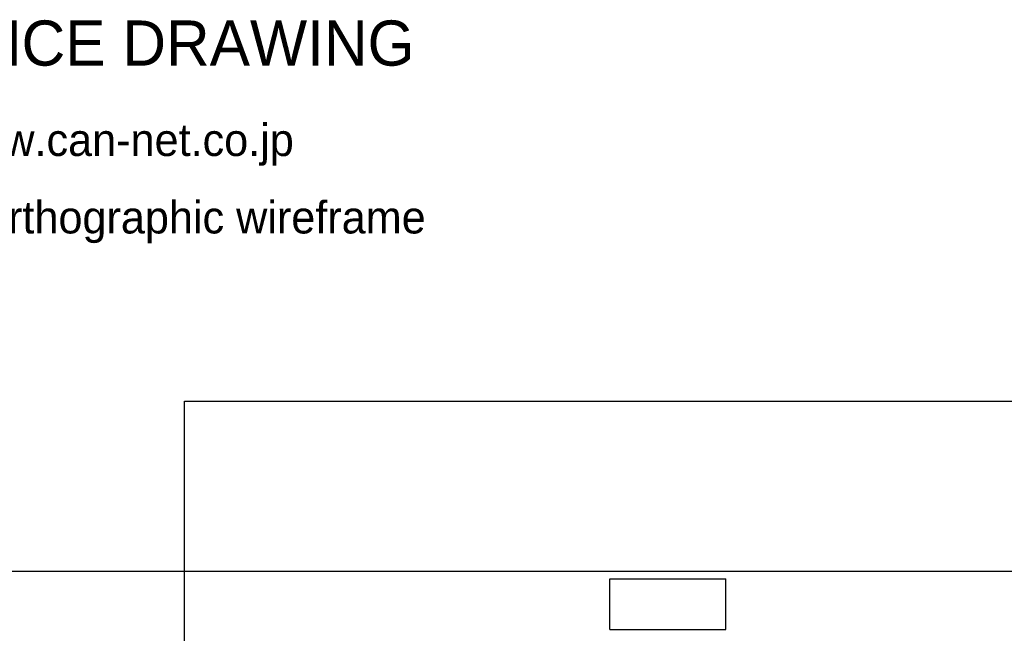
# Model space of a CAD drawing. Header units: millimetres. Extents: x -253 to 492, y -308 to 204.
# Tile 13 of 19: x -100 to 52, y 109 to 204. Entities that reach past the tile are written whole.
import ezdxf

# ---------------------------------------------------------------- set-up
doc = ezdxf.new("R2010")
doc.units = ezdxf.units.MM
doc.layers.add('GEOMETRY', color=7, linetype='Continuous')
doc.layers.add('NOTES', color=7, linetype='Continuous', true_color=0x395566)

msp = doc.modelspace()

# ---------------------------------------------------------------- linework, layer by layer
at = {"layer": 'GEOMETRY'}
for points in [[(-74.8256, 58.5501), (-74.8256, 145)], [(-74.8256, 145), (74.8256, 145)], [(-199.5349, 118.6721), (199.5349, 118.6721)], [(-8.9791, 109.6341), (-8.9791, 117.4932)], [(-8.9791, 117.4932), (8.9791, 117.4932)], [(8.9791, 109.6341), (8.9791, 117.4932)], [(-8.9791, 109.6341), (8.9791, 109.6341)]]:
    msp.add_lwpolyline(points, dxfattribs=at)

# ---------------------------------------------------------------- texts
at = {"layer": 'NOTES'}
for s, height, p in [('CAN2340C-W3  REFERENCE DRAWING', 7, (-214.5, 197)), ("CAN' ENTERPRISES CO., LTD.   www.can-net.co.jp", 5, (-214.5, 183)), ('Units: mm | W 429 / D 178 / H 145 | Orthographic wireframe', 5, (-214.5, 171))]:
    msp.add_text(s, height=height, dxfattribs=at).set_placement(p)

doc.saveas('drawing.dxf')
